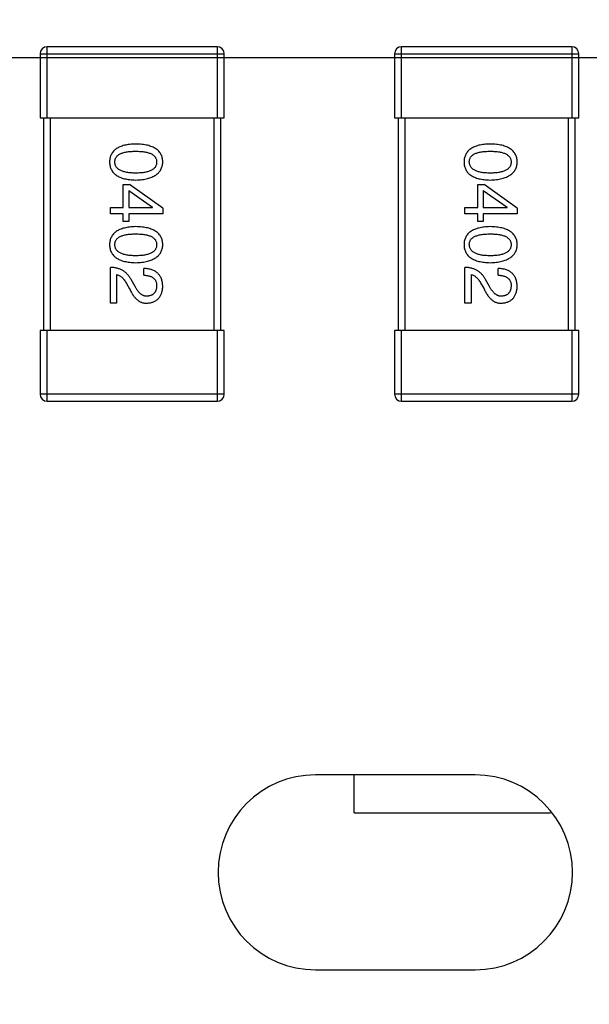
# Model space of a CAD drawing. Header units: millimetres. Extents: x 563 to 681, y 173 to 284.
# Tile 115 of 167: x 619.56 to 621.16, y 248.59 to 251.37. Entities that reach past the tile are written whole.
import ezdxf

# ---------------------------------------------------------------- set-up
doc = ezdxf.new("R2010")
doc.units = ezdxf.units.MM
doc.header["$LTSCALE"] = 30.734
doc.header["$PDMODE"] = 3
doc.header["$PDSIZE"] = 0.3125
doc.layers.get('0').update_dxf_attribs({"linetype": 'CONTINUOUS'})
doc.layers.get('Defpoints').update_dxf_attribs({"linetype": 'CONTINUOUS'})
doc.layers.add('dim', color=6, linetype='CONTINUOUS', lineweight=9)
doc.styles.add('Verdana', font='verdana.ttf', dxfattribs={"height": 2.5})
doc.dimstyles.new('aaaaaaaa 3.0', dxfattribs={"dimtxt": 2.5, "dimasz": 1.5, "dimexe": 1.25, "dimexo": 0.625, "dimtad": 1, "dimdec": 1, "dimzin": 9, "dimdsep": 46, "dimtxsty": 'Verdana', "dimcen": 0, "dimazin": 0, "dimtfac": 1, "dimtofl": 0, "dimtmove": 0, "dimatfit": 3, "dimfxl": 1, "dimlwd": 25, "dimlwe": 25, "dimarcsym": 0})

# ---------------------------------------------------------------- blocks, each defined once
blk = doc.blocks.new('*D31')
at = {"layer": 'Defpoints', "color": 0}
for p in [(624.5854, 258.3689), (605.9773, 251.2628), (624.5854, 251.2628)]:
    blk.add_point(p, dxfattribs=at)
at = {"layer": 'dim', "color": 0, "lineweight": 25}
for p, q in [((623.9604, 258.3689), (604.7273, 258.3689)), ((605.9773, 256.8689), (605.9773, 252.7628)), ((623.9604, 251.2628), (604.7273, 251.2628))]:
    blk.add_line(p, q, dxfattribs=at)
at = {"layer": 'dim', "color": 0}
for points in [[(606.2273, 256.8689), (605.7273, 256.8689), (605.9773, 258.3689)], [(605.7273, 252.7628), (606.2273, 252.7628), (605.9773, 251.2628)]]:
    blk.add_solid(points, dxfattribs=at)
at = {"layer": 'dim', "color": 0, "insert": (604.0981, 254.8158), "char_height": 2.5, "attachment_point": 5, "rotation": 90, "style": 'Verdana'}
blk.add_mtext('7.1', dxfattribs=at)
blk = doc.blocks.new('*D32')
at = {"layer": 'Defpoints', "color": 0}
for p in [(624.5856, 251.3188), (610.3968, 245.3339), (624.5856, 238.4478)]:
    blk.add_point(p, dxfattribs=at)
at = {"layer": 'dim', "color": 0, "lineweight": 25}
for p, q in [((624.5856, 250.6938), (624.5856, 237.1978)), ((610.3968, 244.7089), (610.3968, 237.1978)), ((611.8968, 238.4478), (623.0856, 238.4478))]:
    blk.add_line(p, q, dxfattribs=at)
at = {"layer": 'dim', "color": 0}
for points in [[(611.8968, 238.6978), (611.8968, 238.1978), (610.3968, 238.4478)], [(623.0856, 238.1978), (623.0856, 238.6978), (624.5856, 238.4478)]]:
    blk.add_solid(points, dxfattribs=at)
at = {"layer": 'dim', "color": 0, "insert": (617.4912, 240.3488), "char_height": 2.5, "attachment_point": 5, "style": 'Verdana'}
blk.add_mtext('14.2', dxfattribs=at)

msp = doc.modelspace()

# ---------------------------------------------------------------- linework, layer by layer
at = {"linetype": 'Continuous'}
for p, q in [((619.6131, 251.2739), (619.6131, 251.0939)), ((619.6131, 251.2739), (620.1331, 251.2739)), ((619.6331, 251.0939), (619.6331, 251.2939)), ((620.1131, 251.2939), (619.6331, 251.2939)), ((620.1131, 251.2939), (620.1131, 251.0939)), ((620.1331, 251.0939), (620.1331, 251.2739)), ((620.6131, 251.2739), (620.6131, 251.0939)), ((620.6131, 251.2739), (621.1331, 251.2739)), ((620.6331, 251.0939), (620.6331, 251.2939)), ((621.1131, 251.2939), (620.6331, 251.2939)), ((621.1131, 251.2939), (621.1131, 251.0939)), ((621.1331, 251.0939), (621.1331, 251.2739)), ((619.6131, 251.0939), (620.1331, 251.0939)), ((619.6231, 251.0939), (619.6231, 250.4939)), ((619.6431, 250.4939), (619.6431, 251.0939)), ((620.1031, 251.0939), (620.1031, 250.4939)), ((620.1231, 250.4939), (620.1231, 251.0939)), ((620.6131, 251.0939), (621.1331, 251.0939)), ((620.6231, 251.0939), (620.6231, 250.4939)), ((620.6431, 250.4939), (620.6431, 251.0939)), ((621.1031, 251.0939), (621.1031, 250.4939)), ((621.1231, 250.4939), (621.1231, 251.0939)), ((619.8479, 250.8408), (619.8479, 250.9055)), ((619.8479, 250.9055), (619.866, 250.9055)), ((619.8635, 250.8883), (619.8635, 250.8408)), ((619.8635, 250.8883), (619.9307, 250.8416)), ((619.9594, 250.8383), (619.866, 250.9055)), ((620.8479, 250.8408), (620.8479, 250.9055)), ((620.8479, 250.9055), (620.866, 250.9055)), ((620.8635, 250.8883), (620.8635, 250.8408)), ((620.8635, 250.8883), (620.9307, 250.8416)), ((620.9594, 250.8383), (620.866, 250.9055)), ((619.8119, 250.8227), (619.8119, 250.8408)), ((619.8119, 250.8408), (619.8479, 250.8408)), ((619.8635, 250.8408), (619.9307, 250.8408)), ((619.9307, 250.8408), (619.9307, 250.8416)), ((619.9594, 250.8383), (619.9594, 250.8227)), ((620.8119, 250.8227), (620.8119, 250.8408)), ((620.8119, 250.8408), (620.8479, 250.8408)), ((620.8635, 250.8408), (620.9307, 250.8408)), ((620.9307, 250.8408), (620.9307, 250.8416)), ((620.9594, 250.8383), (620.9594, 250.8227)), ((619.8479, 250.8227), (619.8119, 250.8227)), ((619.8479, 250.8006), (619.8479, 250.8227)), ((619.8635, 250.8227), (619.8635, 250.8006)), ((619.9594, 250.8227), (619.8635, 250.8227)), ((620.8479, 250.8227), (620.8119, 250.8227)), ((620.8479, 250.8006), (620.8479, 250.8227)), ((620.8635, 250.8227), (620.8635, 250.8006)), ((620.9594, 250.8227), (620.8635, 250.8227)), ((619.8635, 250.8006), (619.8479, 250.8006)), ((620.8635, 250.8006), (620.8479, 250.8006)), ((619.8119, 250.5707), (619.8119, 250.6716)), ((619.9061, 250.6494), (619.9061, 250.6683)), ((620.8119, 250.5707), (620.8119, 250.6716)), ((620.9061, 250.6494), (620.9061, 250.6683)), ((619.8291, 250.6511), (619.8291, 250.5707)), ((619.8816, 250.6175), (619.8701, 250.6371)), ((620.8291, 250.6511), (620.8291, 250.5707)), ((620.8816, 250.6175), (620.8701, 250.6371)), ((619.857, 250.6265), (619.866, 250.6109)), ((620.857, 250.6265), (620.866, 250.6109)), ((619.8291, 250.5707), (619.8119, 250.5707)), ((620.8291, 250.5707), (620.8119, 250.5707)), ((619.6131, 250.4939), (619.6131, 250.3139)), ((620.1331, 250.4939), (619.6131, 250.4939)), ((619.6331, 250.2939), (619.6331, 250.4939)), ((620.1131, 250.4939), (620.1131, 250.2939)), ((620.1331, 250.3139), (620.1331, 250.4939)), ((620.6131, 250.4939), (620.6131, 250.3139)), ((621.1331, 250.4939), (620.6131, 250.4939)), ((620.6331, 250.2939), (620.6331, 250.4939)), ((621.1131, 250.4939), (621.1131, 250.2939)), ((621.1331, 250.3139), (621.1331, 250.4939)), ((620.1331, 250.3139), (619.6131, 250.3139)), ((621.1331, 250.3139), (620.6131, 250.3139)), ((619.6331, 250.2939), (620.1131, 250.2939)), ((620.6331, 250.2939), (621.1131, 250.2939)), ((620.8404, 249.2401), (620.3904, 249.2401)), ((620.4995, 249.1327), (620.4995, 249.2401)), ((620.4995, 249.1327), (621.0531, 249.1326)), ((620.3904, 248.6901), (620.8404, 248.6901))]:
    msp.add_line(p, q, dxfattribs=at)
for centre, radius, start, end in [((619.6331, 251.2739), 0.02, 90, 180), ((620.1131, 251.2739), 0.02, 0, 90), ((620.6331, 251.2739), 0.02, 90, 180), ((621.1131, 251.2739), 0.02, 0, 90), ((619.6331, 250.3139), 0.02, 180, 270), ((620.1131, 250.3139), 0.02, 270, 0), ((620.6331, 250.3139), 0.02, 180, 270), ((621.1131, 250.3139), 0.02, 270, 0), ((620.3904, 248.9651), 0.275, 90, 270), ((620.8404, 248.9651), 0.275, 270, 90)]:
    msp.add_arc(centre, radius, start, end, dxfattribs=at)
for points, knots in [([(619.8832, 251.0196), (619.8802, 251.0195), (619.8745, 251.0193), (619.8662, 251.0186), (619.8585, 251.0175), (619.8514, 251.016), (619.8447, 251.0141), (619.8387, 251.0118), (619.8332, 251.0093), (619.8283, 251.0062), (619.8239, 251.0029), (619.8201, 250.9991), (619.8169, 250.995), (619.8142, 250.9905), (619.8122, 250.9856), (619.8106, 250.9803), (619.8097, 250.9747), (619.8095, 250.9708), (619.8094, 250.9688)], [0, 0, 0, 0, 0.087693, 0.170223, 0.247496, 0.319826, 0.387768, 0.451403, 0.511459, 0.568358, 0.622671, 0.675251, 0.726739, 0.778422, 0.830759, 0.884394, 0.940865, 1, 1, 1, 1]), ([(619.8242, 250.9688), (619.8242, 250.97), (619.8243, 250.9724), (619.825, 250.9759), (619.8261, 250.9792), (619.8278, 250.9821), (619.8299, 250.9849), (619.8325, 250.9874), (619.8355, 250.9897), (619.839, 250.9917), (619.8429, 250.9934), (619.8473, 250.995), (619.8522, 250.9962), (619.8575, 250.9973), (619.8633, 250.9981), (619.8695, 250.9987), (619.8762, 250.9991), (619.8808, 250.9991), (619.8832, 250.9991)], [0, 0, 0, 0, 0.049766, 0.097012, 0.143225, 0.188786, 0.235079, 0.282962, 0.333687, 0.387747, 0.445963, 0.508657, 0.576545, 0.649868, 0.72822, 0.812712, 0.903543, 1, 1, 1, 1]), ([(619.9594, 250.9688), (619.9593, 250.9708), (619.9592, 250.9747), (619.9582, 250.9803), (619.9566, 250.9856), (619.9545, 250.9905), (619.9517, 250.995), (619.9484, 250.9991), (619.9445, 251.0029), (619.9399, 251.0062), (619.9348, 251.0093), (619.9292, 251.0118), (619.9229, 251.0141), (619.9161, 251.016), (619.9087, 251.0175), (619.9007, 251.0186), (619.8922, 251.0193), (619.8862, 251.0195), (619.8832, 251.0196)], [0, 0, 0, 0, 0.057911, 0.113262, 0.165956, 0.217443, 0.268511, 0.319665, 0.372, 0.426129, 0.483365, 0.543779, 0.607756, 0.676562, 0.749704, 0.827713, 0.911177, 1, 1, 1, 1]), ([(619.8832, 250.9991), (619.8856, 250.9991), (619.8902, 250.9991), (619.8969, 250.9987), (619.9031, 250.9981), (619.9089, 250.9974), (619.9142, 250.9962), (619.9191, 250.995), (619.9235, 250.9934), (619.9274, 250.9917), (619.9309, 250.9897), (619.9339, 250.9874), (619.9365, 250.9849), (619.9386, 250.9822), (619.9402, 250.9792), (619.9414, 250.9759), (619.9421, 250.9724), (619.9422, 250.97), (619.9422, 250.9688)], [0, 0, 0, 0, 0.096452, 0.187278, 0.271765, 0.350519, 0.423437, 0.491321, 0.554011, 0.612224, 0.666281, 0.717003, 0.764884, 0.811423, 0.856783, 0.902993, 0.950236, 1, 1, 1, 1]), ([(620.8832, 251.0196), (620.8802, 251.0195), (620.8745, 251.0193), (620.8662, 251.0186), (620.8585, 251.0175), (620.8514, 251.016), (620.8447, 251.0141), (620.8387, 251.0118), (620.8332, 251.0093), (620.8283, 251.0062), (620.8239, 251.0029), (620.8201, 250.9991), (620.8169, 250.995), (620.8142, 250.9905), (620.8122, 250.9856), (620.8106, 250.9803), (620.8097, 250.9747), (620.8095, 250.9708), (620.8094, 250.9688)], [0, 0, 0, 0, 0.087693, 0.170223, 0.247496, 0.319826, 0.387768, 0.451403, 0.511459, 0.568358, 0.622671, 0.675251, 0.726739, 0.778422, 0.830759, 0.884394, 0.940865, 1, 1, 1, 1]), ([(620.8242, 250.9688), (620.8242, 250.97), (620.8243, 250.9724), (620.825, 250.9759), (620.8261, 250.9792), (620.8278, 250.9821), (620.8299, 250.9849), (620.8325, 250.9874), (620.8355, 250.9897), (620.839, 250.9917), (620.8429, 250.9934), (620.8473, 250.995), (620.8522, 250.9962), (620.8575, 250.9973), (620.8633, 250.9981), (620.8695, 250.9987), (620.8762, 250.9991), (620.8808, 250.9991), (620.8832, 250.9991)], [0, 0, 0, 0, 0.049766, 0.097012, 0.143225, 0.188786, 0.235079, 0.282962, 0.333687, 0.387747, 0.445963, 0.508657, 0.576545, 0.649868, 0.72822, 0.812712, 0.903543, 1, 1, 1, 1]), ([(620.9594, 250.9688), (620.9593, 250.9708), (620.9592, 250.9747), (620.9582, 250.9803), (620.9566, 250.9856), (620.9545, 250.9905), (620.9517, 250.995), (620.9484, 250.9991), (620.9445, 251.0029), (620.9399, 251.0062), (620.9348, 251.0093), (620.9292, 251.0118), (620.9229, 251.0141), (620.9161, 251.016), (620.9087, 251.0175), (620.9007, 251.0186), (620.8922, 251.0193), (620.8862, 251.0195), (620.8832, 251.0196)], [0, 0, 0, 0, 0.057911, 0.113262, 0.165956, 0.217443, 0.268511, 0.319665, 0.372, 0.426129, 0.483365, 0.543779, 0.607756, 0.676562, 0.749704, 0.827713, 0.911177, 1, 1, 1, 1]), ([(620.8832, 250.9991), (620.8856, 250.9991), (620.8902, 250.9991), (620.8969, 250.9987), (620.9031, 250.9981), (620.9089, 250.9974), (620.9142, 250.9962), (620.9191, 250.995), (620.9235, 250.9934), (620.9274, 250.9917), (620.9309, 250.9897), (620.9339, 250.9874), (620.9365, 250.9849), (620.9386, 250.9822), (620.9402, 250.9792), (620.9414, 250.9759), (620.9421, 250.9724), (620.9422, 250.97), (620.9422, 250.9688)], [0, 0, 0, 0, 0.096452, 0.187278, 0.271765, 0.350519, 0.423437, 0.491321, 0.554011, 0.612224, 0.666281, 0.717003, 0.764884, 0.811423, 0.856783, 0.902993, 0.950236, 1, 1, 1, 1]), ([(619.8094, 250.9688), (619.8095, 250.9668), (619.8097, 250.9629), (619.8106, 250.9573), (619.8122, 250.9521), (619.8142, 250.9472), (619.8169, 250.9427), (619.8201, 250.9385), (619.8239, 250.9348), (619.8283, 250.9314), (619.8332, 250.9284), (619.8387, 250.9258), (619.8447, 250.9235), (619.8514, 250.9217), (619.8585, 250.9202), (619.8662, 250.9191), (619.8745, 250.9183), (619.8802, 250.9181), (619.8832, 250.918)], [0, 0, 0, 0, 0.059134, 0.115603, 0.169236, 0.221572, 0.273254, 0.32474, 0.377319, 0.431815, 0.488555, 0.548609, 0.612242, 0.680182, 0.75251, 0.829782, 0.91231, 1, 1, 1, 1]), ([(619.8832, 250.9377), (619.8808, 250.9377), (619.8763, 250.9377), (619.8697, 250.9381), (619.8635, 250.9387), (619.8578, 250.9395), (619.8525, 250.9406), (619.8477, 250.942), (619.8433, 250.9435), (619.8394, 250.9453), (619.8359, 250.9474), (619.8329, 250.9498), (619.8302, 250.9523), (619.8281, 250.9551), (619.8264, 250.9582), (619.8252, 250.9615), (619.8244, 250.9651), (619.8243, 250.9676), (619.8242, 250.9688)], [0, 0, 0, 0, 0.094834, 0.184067, 0.267029, 0.344713, 0.417334, 0.484367, 0.546941, 0.604717, 0.65953, 0.710539, 0.759381, 0.806382, 0.853027, 0.900623, 0.949121, 1, 1, 1, 1]), ([(619.8832, 250.918), (619.8862, 250.9181), (619.8921, 250.9184), (619.9005, 250.9192), (619.9084, 250.9204), (619.9158, 250.922), (619.9226, 250.9239), (619.9288, 250.9262), (619.9344, 250.9288), (619.9395, 250.9318), (619.944, 250.9352), (619.948, 250.9389), (619.9514, 250.943), (619.9542, 250.9475), (619.9563, 250.9523), (619.958, 250.9575), (619.9591, 250.963), (619.9593, 250.9669), (619.9594, 250.9688)], [0, 0, 0, 0, 0.088475, 0.171606, 0.249595, 0.322626, 0.391327, 0.455765, 0.516374, 0.573675, 0.628522, 0.681161, 0.732559, 0.783563, 0.83504, 0.887639, 0.942585, 1, 1, 1, 1]), ([(619.9422, 250.9688), (619.9422, 250.9676), (619.9421, 250.9651), (619.9414, 250.9615), (619.9402, 250.9582), (619.9386, 250.9551), (619.9365, 250.9523), (619.9339, 250.9497), (619.9309, 250.9474), (619.9274, 250.9453), (619.9235, 250.9435), (619.9191, 250.9419), (619.9142, 250.9406), (619.9089, 250.9395), (619.9031, 250.9387), (619.8969, 250.9381), (619.8902, 250.9377), (619.8856, 250.9377), (619.8832, 250.9377)], [0, 0, 0, 0, 0.050604, 0.098688, 0.145699, 0.191791, 0.238625, 0.286717, 0.337546, 0.391814, 0.449755, 0.512106, 0.579685, 0.652048, 0.730262, 0.814146, 0.904281, 1, 1, 1, 1]), ([(620.8094, 250.9688), (620.8095, 250.9668), (620.8097, 250.9629), (620.8106, 250.9573), (620.8122, 250.9521), (620.8142, 250.9472), (620.8169, 250.9427), (620.8201, 250.9385), (620.8239, 250.9348), (620.8283, 250.9314), (620.8332, 250.9284), (620.8387, 250.9258), (620.8447, 250.9235), (620.8514, 250.9217), (620.8585, 250.9202), (620.8662, 250.9191), (620.8745, 250.9183), (620.8802, 250.9181), (620.8832, 250.918)], [0, 0, 0, 0, 0.059134, 0.115603, 0.169236, 0.221572, 0.273254, 0.32474, 0.377319, 0.431815, 0.488555, 0.548609, 0.612242, 0.680182, 0.75251, 0.829782, 0.91231, 1, 1, 1, 1]), ([(620.8832, 250.9377), (620.8808, 250.9377), (620.8763, 250.9377), (620.8697, 250.9381), (620.8635, 250.9387), (620.8578, 250.9395), (620.8525, 250.9406), (620.8477, 250.942), (620.8433, 250.9435), (620.8394, 250.9453), (620.8359, 250.9474), (620.8329, 250.9498), (620.8302, 250.9523), (620.8281, 250.9551), (620.8264, 250.9582), (620.8252, 250.9615), (620.8244, 250.9651), (620.8243, 250.9676), (620.8242, 250.9688)], [0, 0, 0, 0, 0.094834, 0.184067, 0.267029, 0.344713, 0.417334, 0.484367, 0.546941, 0.604717, 0.65953, 0.710539, 0.759381, 0.806382, 0.853027, 0.900623, 0.949121, 1, 1, 1, 1]), ([(620.8832, 250.918), (620.8862, 250.9181), (620.8921, 250.9184), (620.9005, 250.9192), (620.9084, 250.9204), (620.9158, 250.922), (620.9226, 250.9239), (620.9288, 250.9262), (620.9344, 250.9288), (620.9395, 250.9318), (620.944, 250.9352), (620.948, 250.9389), (620.9514, 250.943), (620.9542, 250.9475), (620.9563, 250.9523), (620.958, 250.9575), (620.9591, 250.963), (620.9593, 250.9669), (620.9594, 250.9688)], [0, 0, 0, 0, 0.088475, 0.171606, 0.249595, 0.322626, 0.391327, 0.455765, 0.516374, 0.573675, 0.628522, 0.681161, 0.732559, 0.783563, 0.83504, 0.887639, 0.942585, 1, 1, 1, 1]), ([(620.9422, 250.9688), (620.9422, 250.9676), (620.9421, 250.9651), (620.9414, 250.9615), (620.9402, 250.9582), (620.9386, 250.9551), (620.9365, 250.9523), (620.9339, 250.9497), (620.9309, 250.9474), (620.9274, 250.9453), (620.9235, 250.9435), (620.9191, 250.9419), (620.9142, 250.9406), (620.9089, 250.9395), (620.9031, 250.9387), (620.8969, 250.9381), (620.8902, 250.9377), (620.8856, 250.9377), (620.8832, 250.9377)], [0, 0, 0, 0, 0.050604, 0.098688, 0.145699, 0.191791, 0.238625, 0.286717, 0.337546, 0.391814, 0.449755, 0.512106, 0.579685, 0.652048, 0.730262, 0.814146, 0.904281, 1, 1, 1, 1]), ([(619.8832, 250.7865), (619.8802, 250.7864), (619.8745, 250.7862), (619.8662, 250.7854), (619.8585, 250.7843), (619.8514, 250.7828), (619.8447, 250.7809), (619.8387, 250.7787), (619.8332, 250.7761), (619.8283, 250.7731), (619.8239, 250.7697), (619.8201, 250.766), (619.8169, 250.7618), (619.8142, 250.7573), (619.8122, 250.7524), (619.8106, 250.7472), (619.8097, 250.7415), (619.8095, 250.7377), (619.8094, 250.7357)], [0, 0, 0, 0, 0.087693, 0.170223, 0.247496, 0.319826, 0.387768, 0.451403, 0.511459, 0.568358, 0.622671, 0.675251, 0.726739, 0.778422, 0.830759, 0.884394, 0.940865, 1, 1, 1, 1]), ([(619.9594, 250.7357), (619.9593, 250.7377), (619.9592, 250.7415), (619.9582, 250.7472), (619.9566, 250.7524), (619.9545, 250.7573), (619.9517, 250.7618), (619.9484, 250.766), (619.9445, 250.7697), (619.9399, 250.7731), (619.9348, 250.7761), (619.9292, 250.7787), (619.9229, 250.781), (619.9161, 250.7828), (619.9087, 250.7843), (619.9007, 250.7854), (619.8922, 250.7862), (619.8862, 250.7864), (619.8832, 250.7865)], [0, 0, 0, 0, 0.057911, 0.113262, 0.165956, 0.217443, 0.268511, 0.319665, 0.372, 0.426129, 0.483365, 0.543779, 0.607756, 0.676562, 0.749704, 0.827713, 0.911177, 1, 1, 1, 1]), ([(620.8832, 250.7865), (620.8802, 250.7864), (620.8745, 250.7862), (620.8662, 250.7854), (620.8585, 250.7843), (620.8514, 250.7828), (620.8447, 250.7809), (620.8387, 250.7787), (620.8332, 250.7761), (620.8283, 250.7731), (620.8239, 250.7697), (620.8201, 250.766), (620.8169, 250.7618), (620.8142, 250.7573), (620.8122, 250.7524), (620.8106, 250.7472), (620.8097, 250.7415), (620.8095, 250.7377), (620.8094, 250.7357)], [0, 0, 0, 0, 0.087693, 0.170223, 0.247496, 0.319826, 0.387768, 0.451403, 0.511459, 0.568358, 0.622671, 0.675251, 0.726739, 0.778422, 0.830759, 0.884394, 0.940865, 1, 1, 1, 1]), ([(620.9594, 250.7357), (620.9593, 250.7377), (620.9592, 250.7415), (620.9582, 250.7472), (620.9566, 250.7524), (620.9545, 250.7573), (620.9517, 250.7618), (620.9484, 250.766), (620.9445, 250.7697), (620.9399, 250.7731), (620.9348, 250.7761), (620.9292, 250.7787), (620.9229, 250.781), (620.9161, 250.7828), (620.9087, 250.7843), (620.9007, 250.7854), (620.8922, 250.7862), (620.8862, 250.7864), (620.8832, 250.7865)], [0, 0, 0, 0, 0.057911, 0.113262, 0.165956, 0.217443, 0.268511, 0.319665, 0.372, 0.426129, 0.483365, 0.543779, 0.607756, 0.676562, 0.749704, 0.827713, 0.911177, 1, 1, 1, 1]), ([(619.8242, 250.7357), (619.8242, 250.7369), (619.8243, 250.7393), (619.825, 250.7428), (619.8261, 250.746), (619.8278, 250.749), (619.8299, 250.7518), (619.8325, 250.7543), (619.8355, 250.7565), (619.839, 250.7585), (619.8429, 250.7603), (619.8473, 250.7619), (619.8522, 250.7631), (619.8575, 250.7642), (619.8633, 250.765), (619.8695, 250.7656), (619.8762, 250.7659), (619.8808, 250.766), (619.8832, 250.766)], [0, 0, 0, 0, 0.049766, 0.097012, 0.143225, 0.188786, 0.235079, 0.282962, 0.333687, 0.387747, 0.445963, 0.508657, 0.576545, 0.649868, 0.72822, 0.812712, 0.903543, 1, 1, 1, 1]), ([(619.8832, 250.766), (619.8856, 250.766), (619.8902, 250.7659), (619.8969, 250.7656), (619.9031, 250.765), (619.9089, 250.7642), (619.9142, 250.7631), (619.9191, 250.7619), (619.9235, 250.7603), (619.9274, 250.7585), (619.9309, 250.7565), (619.9339, 250.7543), (619.9365, 250.7517), (619.9386, 250.749), (619.9402, 250.746), (619.9414, 250.7428), (619.9421, 250.7393), (619.9422, 250.7369), (619.9422, 250.7357)], [0, 0, 0, 0, 0.096452, 0.187278, 0.271765, 0.350519, 0.423437, 0.491321, 0.554011, 0.612224, 0.666281, 0.717003, 0.764884, 0.811423, 0.856783, 0.902993, 0.950236, 1, 1, 1, 1]), ([(620.8242, 250.7357), (620.8242, 250.7369), (620.8243, 250.7393), (620.825, 250.7428), (620.8261, 250.746), (620.8278, 250.749), (620.8299, 250.7518), (620.8325, 250.7543), (620.8355, 250.7565), (620.839, 250.7585), (620.8429, 250.7603), (620.8473, 250.7619), (620.8522, 250.7631), (620.8575, 250.7642), (620.8633, 250.765), (620.8695, 250.7656), (620.8762, 250.7659), (620.8808, 250.766), (620.8832, 250.766)], [0, 0, 0, 0, 0.049766, 0.097012, 0.143225, 0.188786, 0.235079, 0.282962, 0.333687, 0.387747, 0.445963, 0.508657, 0.576545, 0.649868, 0.72822, 0.812712, 0.903543, 1, 1, 1, 1]), ([(620.8832, 250.766), (620.8856, 250.766), (620.8902, 250.7659), (620.8969, 250.7656), (620.9031, 250.765), (620.9089, 250.7642), (620.9142, 250.7631), (620.9191, 250.7619), (620.9235, 250.7603), (620.9274, 250.7585), (620.9309, 250.7565), (620.9339, 250.7543), (620.9365, 250.7517), (620.9386, 250.749), (620.9402, 250.746), (620.9414, 250.7428), (620.9421, 250.7393), (620.9422, 250.7369), (620.9422, 250.7357)], [0, 0, 0, 0, 0.096452, 0.187278, 0.271765, 0.350519, 0.423437, 0.491321, 0.554011, 0.612224, 0.666281, 0.717003, 0.764884, 0.811423, 0.856783, 0.902993, 0.950236, 1, 1, 1, 1]), ([(619.8094, 250.7357), (619.8095, 250.7337), (619.8097, 250.7298), (619.8106, 250.7242), (619.8122, 250.7189), (619.8142, 250.714), (619.8169, 250.7095), (619.8201, 250.7054), (619.8239, 250.7016), (619.8283, 250.6982), (619.8332, 250.6952), (619.8387, 250.6926), (619.8447, 250.6904), (619.8514, 250.6885), (619.8585, 250.687), (619.8662, 250.6859), (619.8745, 250.6851), (619.8802, 250.6849), (619.8832, 250.6848)], [0, 0, 0, 0, 0.059134, 0.115603, 0.169236, 0.221572, 0.273254, 0.32474, 0.377319, 0.431815, 0.488555, 0.548609, 0.612242, 0.680182, 0.75251, 0.829782, 0.91231, 1, 1, 1, 1]), ([(619.8832, 250.7045), (619.8808, 250.7045), (619.8763, 250.7046), (619.8697, 250.7049), (619.8635, 250.7055), (619.8578, 250.7064), (619.8525, 250.7075), (619.8477, 250.7088), (619.8433, 250.7104), (619.8394, 250.7122), (619.8359, 250.7143), (619.8329, 250.7166), (619.8302, 250.7191), (619.8281, 250.722), (619.8264, 250.7251), (619.8252, 250.7284), (619.8244, 250.732), (619.8243, 250.7344), (619.8242, 250.7357)], [0, 0, 0, 0, 0.094834, 0.184067, 0.267029, 0.344713, 0.417334, 0.484367, 0.546941, 0.604717, 0.65953, 0.710539, 0.759381, 0.806382, 0.853027, 0.900623, 0.949121, 1, 1, 1, 1]), ([(619.9422, 250.7357), (619.9422, 250.7344), (619.9421, 250.732), (619.9414, 250.7284), (619.9402, 250.7251), (619.9386, 250.722), (619.9365, 250.7192), (619.9339, 250.7166), (619.9309, 250.7143), (619.9274, 250.7122), (619.9235, 250.7104), (619.9191, 250.7088), (619.9142, 250.7075), (619.9089, 250.7064), (619.9031, 250.7055), (619.8969, 250.7049), (619.8902, 250.7046), (619.8856, 250.7045), (619.8832, 250.7045)], [0, 0, 0, 0, 0.050604, 0.098688, 0.145699, 0.191791, 0.238625, 0.286717, 0.337546, 0.391814, 0.449755, 0.512106, 0.579685, 0.652048, 0.730262, 0.814146, 0.904281, 1, 1, 1, 1]), ([(619.8832, 250.6848), (619.8862, 250.685), (619.8921, 250.6852), (619.9005, 250.6861), (619.9084, 250.6873), (619.9158, 250.6888), (619.9226, 250.6907), (619.9288, 250.693), (619.9344, 250.6956), (619.9395, 250.6987), (619.944, 250.702), (619.948, 250.7057), (619.9514, 250.7098), (619.9542, 250.7143), (619.9563, 250.7192), (619.958, 250.7243), (619.9591, 250.7299), (619.9593, 250.7337), (619.9594, 250.7357)], [0, 0, 0, 0, 0.088475, 0.171606, 0.249595, 0.322626, 0.391327, 0.455765, 0.516374, 0.573675, 0.628522, 0.681161, 0.732559, 0.783563, 0.83504, 0.887639, 0.942585, 1, 1, 1, 1]), ([(620.8094, 250.7357), (620.8095, 250.7337), (620.8097, 250.7298), (620.8106, 250.7242), (620.8122, 250.7189), (620.8142, 250.714), (620.8169, 250.7095), (620.8201, 250.7054), (620.8239, 250.7016), (620.8283, 250.6982), (620.8332, 250.6952), (620.8387, 250.6926), (620.8447, 250.6904), (620.8514, 250.6885), (620.8585, 250.687), (620.8662, 250.6859), (620.8745, 250.6851), (620.8802, 250.6849), (620.8832, 250.6848)], [0, 0, 0, 0, 0.059134, 0.115603, 0.169236, 0.221572, 0.273254, 0.32474, 0.377319, 0.431815, 0.488555, 0.548609, 0.612242, 0.680182, 0.75251, 0.829782, 0.91231, 1, 1, 1, 1]), ([(620.8832, 250.7045), (620.8808, 250.7045), (620.8763, 250.7046), (620.8697, 250.7049), (620.8635, 250.7055), (620.8578, 250.7064), (620.8525, 250.7075), (620.8477, 250.7088), (620.8433, 250.7104), (620.8394, 250.7122), (620.8359, 250.7143), (620.8329, 250.7166), (620.8302, 250.7191), (620.8281, 250.722), (620.8264, 250.7251), (620.8252, 250.7284), (620.8244, 250.732), (620.8243, 250.7344), (620.8242, 250.7357)], [0, 0, 0, 0, 0.094834, 0.184067, 0.267029, 0.344713, 0.417334, 0.484367, 0.546941, 0.604717, 0.65953, 0.710539, 0.759381, 0.806382, 0.853027, 0.900623, 0.949121, 1, 1, 1, 1]), ([(620.9422, 250.7357), (620.9422, 250.7344), (620.9421, 250.732), (620.9414, 250.7284), (620.9402, 250.7251), (620.9386, 250.722), (620.9365, 250.7192), (620.9339, 250.7166), (620.9309, 250.7143), (620.9274, 250.7122), (620.9235, 250.7104), (620.9191, 250.7088), (620.9142, 250.7075), (620.9089, 250.7064), (620.9031, 250.7055), (620.8969, 250.7049), (620.8902, 250.7046), (620.8856, 250.7045), (620.8832, 250.7045)], [0, 0, 0, 0, 0.050604, 0.098688, 0.145699, 0.191791, 0.238625, 0.286717, 0.337546, 0.391814, 0.449755, 0.512106, 0.579685, 0.652048, 0.730262, 0.814146, 0.904281, 1, 1, 1, 1]), ([(620.8832, 250.6848), (620.8862, 250.685), (620.8921, 250.6852), (620.9005, 250.6861), (620.9084, 250.6873), (620.9158, 250.6888), (620.9226, 250.6907), (620.9288, 250.693), (620.9344, 250.6956), (620.9395, 250.6987), (620.944, 250.702), (620.948, 250.7057), (620.9514, 250.7098), (620.9542, 250.7143), (620.9563, 250.7192), (620.958, 250.7243), (620.9591, 250.7299), (620.9593, 250.7337), (620.9594, 250.7357)], [0, 0, 0, 0, 0.088475, 0.171606, 0.249595, 0.322626, 0.391327, 0.455765, 0.516374, 0.573675, 0.628522, 0.681161, 0.732559, 0.783563, 0.83504, 0.887639, 0.942585, 1, 1, 1, 1]), ([(619.8701, 250.6371), (619.8693, 250.6385), (619.8678, 250.6412), (619.8653, 250.645), (619.8626, 250.6486), (619.8597, 250.6519), (619.8567, 250.655), (619.8535, 250.6577), (619.8501, 250.6603), (619.8465, 250.6626), (619.8428, 250.6646), (619.8389, 250.6664), (619.8348, 250.6679), (619.8306, 250.6691), (619.8261, 250.6702), (619.8215, 250.6709), (619.8168, 250.6714), (619.8135, 250.6715), (619.8119, 250.6716)], [0, 0, 0, 0, 0.065828, 0.130094, 0.192451, 0.254037, 0.313974, 0.373757, 0.433048, 0.492243, 0.551902, 0.611758, 0.672678, 0.734814, 0.798569, 0.863693, 0.930488, 1, 1, 1, 1]), ([(619.9594, 250.6175), (619.9593, 250.6195), (619.9591, 250.6234), (619.9583, 250.6291), (619.9572, 250.6344), (619.9556, 250.6393), (619.9536, 250.6439), (619.9513, 250.648), (619.9485, 250.6518), (619.9453, 250.6552), (619.9418, 250.6582), (619.9378, 250.6608), (619.9335, 250.6631), (619.9288, 250.6649), (619.9237, 250.6663), (619.9182, 250.6674), (619.9123, 250.6681), (619.9082, 250.6682), (619.9061, 250.6683)], [0, 0, 0, 0, 0.07282, 0.141057, 0.2062, 0.267672, 0.326735, 0.383519, 0.439188, 0.494454, 0.549628, 0.605958, 0.66397, 0.72402, 0.787502, 0.854127, 0.925065, 1, 1, 1, 1]), ([(620.8701, 250.6371), (620.8693, 250.6385), (620.8678, 250.6412), (620.8653, 250.645), (620.8626, 250.6486), (620.8597, 250.6519), (620.8567, 250.655), (620.8535, 250.6577), (620.8501, 250.6603), (620.8465, 250.6626), (620.8428, 250.6646), (620.8389, 250.6664), (620.8348, 250.6679), (620.8306, 250.6691), (620.8261, 250.6702), (620.8215, 250.6709), (620.8168, 250.6714), (620.8135, 250.6715), (620.8119, 250.6716)], [0, 0, 0, 0, 0.065828, 0.130094, 0.192451, 0.254037, 0.313974, 0.373757, 0.433048, 0.492243, 0.551902, 0.611758, 0.672678, 0.734814, 0.798569, 0.863693, 0.930488, 1, 1, 1, 1]), ([(620.9594, 250.6175), (620.9593, 250.6195), (620.9591, 250.6234), (620.9583, 250.6291), (620.9572, 250.6344), (620.9556, 250.6393), (620.9536, 250.6439), (620.9513, 250.648), (620.9485, 250.6518), (620.9453, 250.6552), (620.9418, 250.6582), (620.9378, 250.6608), (620.9335, 250.6631), (620.9288, 250.6649), (620.9237, 250.6663), (620.9182, 250.6674), (620.9123, 250.6681), (620.9082, 250.6682), (620.9061, 250.6683)], [0, 0, 0, 0, 0.07282, 0.141057, 0.2062, 0.267672, 0.326735, 0.383519, 0.439188, 0.494454, 0.549628, 0.605958, 0.66397, 0.72402, 0.787502, 0.854127, 0.925065, 1, 1, 1, 1]), ([(619.8291, 250.6511), (619.8304, 250.6508), (619.833, 250.6503), (619.8368, 250.6486), (619.8405, 250.6465), (619.844, 250.6437), (619.8474, 250.6403), (619.8508, 250.6362), (619.854, 250.6316), (619.8559, 250.6282), (619.857, 250.6265)], [0, 0, 0, 0, 0.103034, 0.208166, 0.318255, 0.434664, 0.559728, 0.695394, 0.841708, 1, 1, 1, 1]), ([(619.9061, 250.6494), (619.9076, 250.6494), (619.9104, 250.6493), (619.9145, 250.6488), (619.9183, 250.6482), (619.9219, 250.6473), (619.9251, 250.6462), (619.9281, 250.645), (619.9308, 250.6434), (619.9332, 250.6417), (619.9354, 250.6397), (619.9372, 250.6375), (619.9387, 250.6351), (619.94, 250.6325), (619.941, 250.6297), (619.9417, 250.6266), (619.9421, 250.6233), (619.9422, 250.6211), (619.9422, 250.6199)], [0, 0, 0, 0, 0.082594, 0.15978, 0.232961, 0.301462, 0.365595, 0.426678, 0.484662, 0.540809, 0.595146, 0.648401, 0.702272, 0.757102, 0.813447, 0.872233, 0.934055, 1, 1, 1, 1]), ([(620.8291, 250.6511), (620.8304, 250.6508), (620.833, 250.6503), (620.8368, 250.6486), (620.8405, 250.6465), (620.844, 250.6437), (620.8474, 250.6403), (620.8508, 250.6362), (620.854, 250.6316), (620.8559, 250.6282), (620.857, 250.6265)], [0, 0, 0, 0, 0.103034, 0.208166, 0.318255, 0.434664, 0.559728, 0.695394, 0.841708, 1, 1, 1, 1]), ([(620.9061, 250.6494), (620.9076, 250.6494), (620.9104, 250.6493), (620.9145, 250.6488), (620.9183, 250.6482), (620.9219, 250.6473), (620.9251, 250.6462), (620.9281, 250.645), (620.9308, 250.6434), (620.9332, 250.6417), (620.9354, 250.6397), (620.9372, 250.6375), (620.9387, 250.6351), (620.94, 250.6325), (620.941, 250.6297), (620.9417, 250.6266), (620.9421, 250.6233), (620.9422, 250.6211), (620.9422, 250.6199)], [0, 0, 0, 0, 0.082594, 0.15978, 0.232961, 0.301462, 0.365595, 0.426678, 0.484662, 0.540809, 0.595146, 0.648401, 0.702272, 0.757102, 0.813447, 0.872233, 0.934055, 1, 1, 1, 1]), ([(619.866, 250.6109), (619.8668, 250.6092), (619.8683, 250.6059), (619.8708, 250.6012), (619.8734, 250.5968), (619.876, 250.5927), (619.8788, 250.589), (619.8817, 250.5857), (619.8846, 250.5826), (619.8876, 250.58), (619.8908, 250.5776), (619.894, 250.5756), (619.8973, 250.5739), (619.9007, 250.5725), (619.9042, 250.5716), (619.9078, 250.5709), (619.9114, 250.5706), (619.9139, 250.5707), (619.9152, 250.5707)], [0, 0, 0, 0, 0.082731, 0.161257, 0.236138, 0.307554, 0.375712, 0.440848, 0.502916, 0.562567, 0.619798, 0.675716, 0.73039, 0.78386, 0.837315, 0.890547, 0.944917, 1, 1, 1, 1]), ([(619.916, 250.5904), (619.9152, 250.5904), (619.9136, 250.5903), (619.9111, 250.5904), (619.9088, 250.5908), (619.9064, 250.5914), (619.9041, 250.5923), (619.9019, 250.5934), (619.8997, 250.5948), (619.8975, 250.5964), (619.8953, 250.5981), (619.8933, 250.6002), (619.8912, 250.6025), (619.8892, 250.605), (619.8872, 250.6078), (619.8853, 250.6108), (619.8834, 250.614), (619.8822, 250.6163), (619.8816, 250.6175)], [0, 0, 0, 0, 0.052237, 0.103888, 0.155485, 0.207395, 0.259864, 0.31356, 0.369176, 0.4266, 0.486836, 0.550048, 0.61567, 0.685271, 0.75824, 0.834614, 0.915635, 1, 1, 1, 1]), ([(619.9152, 250.5707), (619.9169, 250.5709), (619.9202, 250.5711), (619.9249, 250.5719), (619.9294, 250.573), (619.9336, 250.5745), (619.9375, 250.5763), (619.941, 250.5784), (619.9443, 250.5808), (619.9472, 250.5836), (619.9498, 250.5867), (619.9521, 250.5901), (619.9541, 250.5939), (619.9558, 250.598), (619.9572, 250.6024), (619.9583, 250.6071), (619.959, 250.6122), (619.9593, 250.6157), (619.9594, 250.6175)], [0, 0, 0, 0, 0.070688, 0.137741, 0.201612, 0.262778, 0.321223, 0.378455, 0.434411, 0.490146, 0.546362, 0.603392, 0.662208, 0.723401, 0.787372, 0.85442, 0.925153, 1, 1, 1, 1]), ([(619.9422, 250.6199), (619.9421, 250.6188), (619.942, 250.6166), (619.9417, 250.6134), (619.9411, 250.6104), (619.9403, 250.6076), (619.9393, 250.6051), (619.9382, 250.6027), (619.9368, 250.6005), (619.9353, 250.5986), (619.9335, 250.5968), (619.9316, 250.5953), (619.9295, 250.5939), (619.9271, 250.5928), (619.9246, 250.5919), (619.9219, 250.5912), (619.919, 250.5907), (619.917, 250.5905), (619.916, 250.5904)], [0, 0, 0, 0, 0.076112, 0.148436, 0.216883, 0.281466, 0.34298, 0.402356, 0.459881, 0.51546, 0.571111, 0.62658, 0.683162, 0.741007, 0.801404, 0.863825, 0.930544, 1, 1, 1, 1]), ([(620.866, 250.6109), (620.8668, 250.6092), (620.8683, 250.6059), (620.8708, 250.6012), (620.8734, 250.5968), (620.876, 250.5927), (620.8788, 250.589), (620.8817, 250.5857), (620.8846, 250.5826), (620.8876, 250.58), (620.8908, 250.5776), (620.894, 250.5756), (620.8973, 250.5739), (620.9007, 250.5725), (620.9042, 250.5716), (620.9078, 250.5709), (620.9114, 250.5706), (620.9139, 250.5707), (620.9152, 250.5707)], [0, 0, 0, 0, 0.082731, 0.161257, 0.236138, 0.307554, 0.375712, 0.440848, 0.502916, 0.562567, 0.619798, 0.675716, 0.73039, 0.78386, 0.837315, 0.890547, 0.944917, 1, 1, 1, 1]), ([(620.916, 250.5904), (620.9152, 250.5904), (620.9136, 250.5903), (620.9111, 250.5904), (620.9088, 250.5908), (620.9064, 250.5914), (620.9041, 250.5923), (620.9019, 250.5934), (620.8997, 250.5948), (620.8975, 250.5964), (620.8953, 250.5981), (620.8933, 250.6002), (620.8912, 250.6025), (620.8892, 250.605), (620.8872, 250.6078), (620.8853, 250.6108), (620.8834, 250.614), (620.8822, 250.6163), (620.8816, 250.6175)], [0, 0, 0, 0, 0.052237, 0.103888, 0.155485, 0.207395, 0.259864, 0.31356, 0.369176, 0.4266, 0.486836, 0.550048, 0.61567, 0.685271, 0.75824, 0.834614, 0.915635, 1, 1, 1, 1]), ([(620.9152, 250.5707), (620.9169, 250.5709), (620.9202, 250.5711), (620.9249, 250.5719), (620.9294, 250.573), (620.9336, 250.5745), (620.9375, 250.5763), (620.941, 250.5784), (620.9443, 250.5808), (620.9472, 250.5836), (620.9498, 250.5867), (620.9521, 250.5901), (620.9541, 250.5939), (620.9558, 250.598), (620.9572, 250.6024), (620.9583, 250.6071), (620.959, 250.6122), (620.9593, 250.6157), (620.9594, 250.6175)], [0, 0, 0, 0, 0.070688, 0.137741, 0.201612, 0.262778, 0.321223, 0.378455, 0.434411, 0.490146, 0.546362, 0.603392, 0.662208, 0.723401, 0.787372, 0.85442, 0.925153, 1, 1, 1, 1]), ([(620.9422, 250.6199), (620.9421, 250.6188), (620.942, 250.6166), (620.9417, 250.6134), (620.9411, 250.6104), (620.9403, 250.6076), (620.9393, 250.6051), (620.9382, 250.6027), (620.9368, 250.6005), (620.9353, 250.5986), (620.9335, 250.5968), (620.9316, 250.5953), (620.9295, 250.5939), (620.9271, 250.5928), (620.9246, 250.5919), (620.9219, 250.5912), (620.919, 250.5907), (620.917, 250.5905), (620.916, 250.5904)], [0, 0, 0, 0, 0.076112, 0.148436, 0.216883, 0.281466, 0.34298, 0.402356, 0.459881, 0.51546, 0.571111, 0.62658, 0.683162, 0.741007, 0.801404, 0.863825, 0.930544, 1, 1, 1, 1])]:
    msp.add_open_spline(points, degree=3, knots=knots, dxfattribs=at)

# ---------------------------------------------------------------- dimensions: what is measured, and where the dimension line sits
at = {"layer": 'dim'}
dim = msp.add_linear_dim(base=(605.9773, 251.2628), p1=(624.5854, 258.3689), p2=(624.5854, 251.2628), angle=90, dimstyle='aaaaaaaa 3.0', dxfattribs=at)
dim.commit()
dim.dimension.update_dxf_attribs({"geometry": '*D31', "text_midpoint": (604.0981, 254.8158)})
dim = msp.add_linear_dim(base=(624.5856, 238.4478), p1=(610.3968, 245.3339), p2=(624.5856, 251.3188), dimstyle='aaaaaaaa 3.0', dxfattribs=at)
dim.commit()
dim.dimension.update_dxf_attribs({"geometry": '*D32', "text_midpoint": (617.4912, 240.3488)})

doc.saveas('drawing.dxf')
